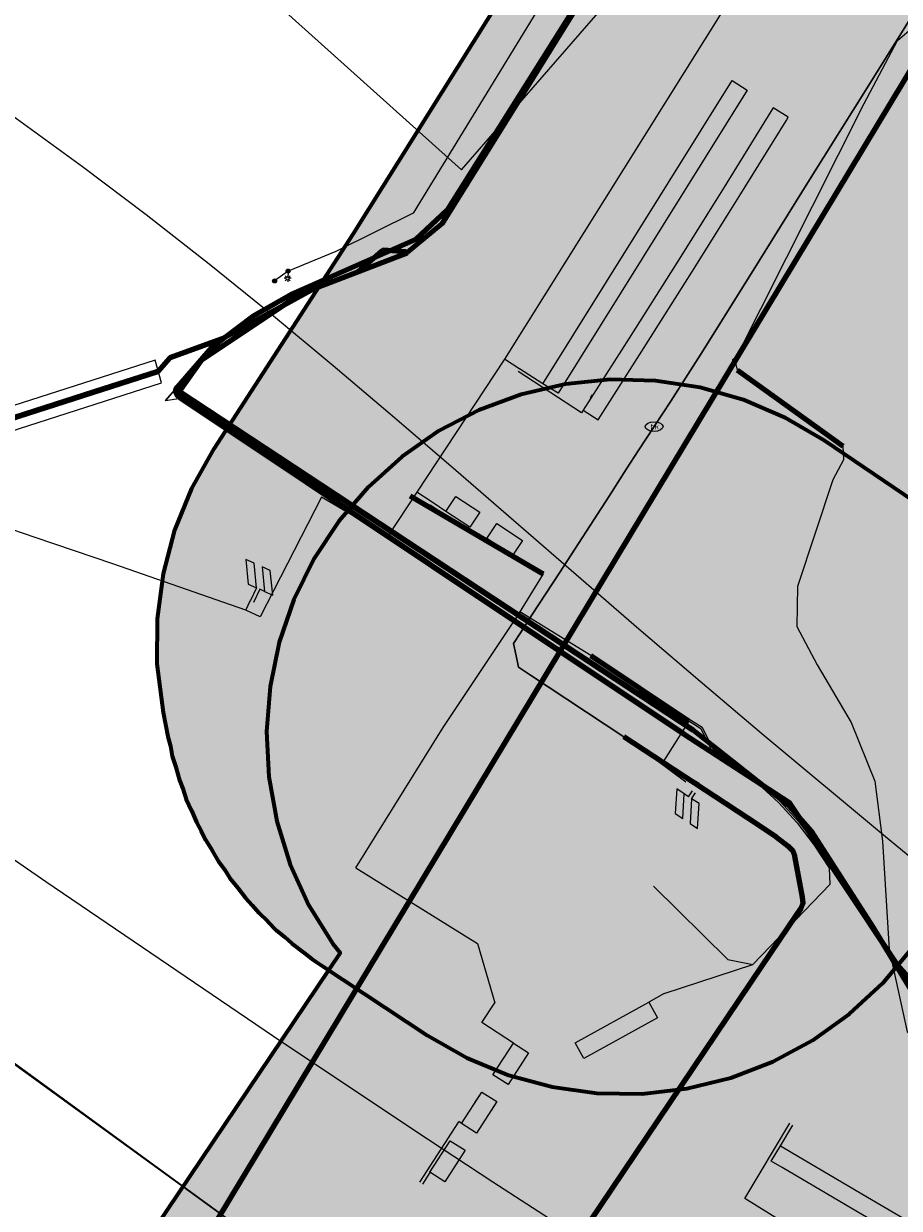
# Model space of a CAD drawing. Header units: metres. Extents: x 90551 to 91648, y 464474 to 467021.
# Tile 9 of 256: x 90777 to 90826, y 464722 to 464788. Entities that reach past the tile are written whole.
import ezdxf
from ezdxf.enums import TextEntityAlignment as Align
from ezdxf.lldxf.tags import DXFTag

# ---------------------------------------------------------------- set-up
doc = ezdxf.new("R2010")
doc.units = ezdxf.units.M
for name, color, linetype, lineweight in [('B-OI-IE-MEUBILAIR_LIANDER NV PAC 2AI68G2-S', 7, 'Continuous', 18), ('B-OI-KL-DATA_BT NEDERLAND NV-G', 90, 'KL-DATA-SO', 18), ('B-OI-KL-DATA_HULPSTUK_KPN BV-S', 90, 'Continuous', 18), ('B-OI-KL-DATA_KABELBED_KPN BV-G', 90, 'Continuous', 100), ('B-OI-KL-DATA_KABELBED_T MOBILE NETHERLANDS BV-G', 90, 'Continuous', 100), ('B-OI-KL-DATA_OVERIG_UNIVERSITEIT LEIDEN-G', 90, 'KL-DATA-SO', 18), ('B-OI-KL-ET_LS_230 V_COMOL 5 VOF-G', 190, 'KL-LS-SO', 18), ('B-OI-KL-ET_LS_230 V_UNIVERSITEIT LEIDEN-G', 190, 'KL-LS-SO', 18), ('B-OI-KL-ET_LS_400 V_LIANDER NV PAC 2AI68G2-G', 190, 'KL-LS-SO', 18), ('B-OI-KL-ET_LS_HULPSTUK_LIANDER NV PAC 2AI68G2-S', 190, 'Continuous', 18), ('B-OI-KL-GAS_HD_OVERIG_UNIVERSITEIT LEIDEN-G', 30, 'KL-GAS_HD-SO', 18), ('B-OI-KL-GAS_HD_POLYETHEEN_219_8 BAR_LIANDER NV PAC 2AI68G2-G', 30, 'KL-GAS_HD-SO', 18), ('B-OI-KL-WATER_500_DUNEA NV-G', 170, 'KL-WATER-SO', 18), ('B-OI-KL-WATER_DUNEA NV-S', 170, 'Continuous', 18), ('B-OI-KL-WATER_OVERIG_UNIVERSITEIT LEIDEN-G', 170, 'KL-WATER-SO', 18), ('B-OI-OG-INFO_COMOL 5 VOF-GV', 7, 'Continuous', 18), ('B-OI-OG-INFO_KPN BV-G', 7, 'Continuous', 18), ('B-OI-OG-INFO_LIANDER NV PAC 2AI68G2-G', 7, 'Continuous', 18)]:
    doc.layers.add(name, color=color, linetype=linetype, lineweight=lineweight)
for name, color, linetype, lineweight, transparency in [('B-OI-KL-DATA_MANTELBUIS_HPE_125_KPN BV-G', 90, 'Continuous', 100, 0.5), ('B-OI-KL-DATA_MANTELBUIS_OVERIG_UNIVERSITEIT LEIDEN-G', 90, 'Continuous', 100, 0.5), ('B-OI-KL-DATA_MANTELBUIS_POLYVINYLCHLORIDE PVC_110_KPN BV-G', 90, 'Continuous', 100, 0.5), ('B-OI-KL-DATA_MANTELBUIS_T MOBILE NETHERLANDS BV-G', 90, 'Continuous', 100, 0.5), ('B-OI-KL-ET_LS_MANTELBUIS_STAAL_125_LIANDER NV PAC 2AI68G2-G', 190, 'Continuous', 100, 0.5), ('B-OI-KL-OVERIG_MANTELBUIS_OVERIG_COMOL 5 VOF-G', 8, 'Continuous', 100, 0.5), ('B-OI-KL-WATER_MANTELBUIS_711.2_DUNEA NV-G', 170, 'Continuous', 100, 0.5)]:
    doc.layers.add(name, color=color, linetype=linetype, lineweight=lineweight, transparency=transparency)
doc.layers.add('B-OI-OG-INFO_EIS VOORZORGSMAATREGEL_DUNEA NV-GV', color=7, linetype='Continuous', lineweight=70, true_color=0xfa194b, transparency=0.8)
doc.layers.add('B-OI-OG-INFO_EIS VOORZORGSMAATREGEL_DUNEA NV-V', color=7, linetype='Continuous', lineweight=18, true_color=0xfa194b, transparency=0.8)
doc.styles.add('NLCS-ISO', font='NLCS-ISO.TTF')
tags = doc.linetypes.add('KL-DATA-SO', pattern='A,4,-1,[101,NLCS.SHX,S=0.5,R=0,X=0,Y=0],-1,4,-1,["D",Standard,S=1,R=0,X=-0.25,Y=-0.5],-1.5', length=12.5).pattern_tags.tags
tags[18] = DXFTag(74, 10)
tags = doc.linetypes.add('KL-GAS_HD-SO', pattern='A,4,-1,[69,NLCS.SHX,S=0.5,R=0,X=0,Y=0],-1,4,-1,["H",Standard,S=1,R=0,X=0,Y=-0.5],-2', length=13).pattern_tags.tags
tags[18] = DXFTag(74, 10)
tags = doc.linetypes.add('KL-LS-SO', pattern='A,4,-1,[103,NLCS.SHX,S=0.75,R=0,X=0,Y=0],-1,4,-1,["L",Standard,S=1,R=0,X=0,Y=-0.5],-2', length=13).pattern_tags.tags
tags[18] = DXFTag(74, 10)
doc.linetypes.add('KL-WATER-SO', pattern='A,7,-0.5,[168,NLCS.SHX,S=0.75,R=0,X=0.75,Y=0],-2', length=9.5)

# ---------------------------------------------------------------- blocks, each defined once
blk = doc.blocks.new('SKL-WTB_HULP_MOF-SO')
at = {"linetype": 'ByBlock', "lineweight": 18}
h = blk.add_hatch(color=0, dxfattribs=at)
h.dxf.hatch_style = 1
h.paths.add_polyline_path([(-0.5625, 0, 1), (0.5625, 0, 1)])
at = {"color": 0, "linetype": 'ByBlock', "lineweight": 18}
blk.add_circle((0, 0), 0.5625, dxfattribs=at)
at = {"color": 0, "linetype": 'ByBlock', "lineweight": 18, "style": 'NLCS-ISO', "flags": 1}
for tag, p in [('TYPE', (1.5, 0)), ('OMSCHRIJVING', (1.5, -3)), ('LABEL', (1.5, -1.5))]:
    blk.add_attdef(tag, p, '', height=1, dxfattribs=at)
blk = doc.blocks.new('SIE-MEUBILAIR_PAAL_LICHTMAST-SO')
for points in [[(-0.62, 0), (-1, 0)], [(-0.71, 0.71), (-0.44, 0.44)], [(0, 1), (0, 0.62)], [(0.44, 0.44), (0.71, 0.71)], [(1, 0), (0.62, 0)], [(-0.71, -0.71), (-0.44, -0.44)], [(0, -0.62), (0, -1)], [(0.44, -0.44), (0.71, -0.71)]]:
    blk.add_lwpolyline(points)
blk.add_circle((0, 0), 0.5)
blk = doc.blocks.new('SKL-WTB_HULP_OVERIG-SO')
at = {"color": 0, "linetype": 'ByBlock', "lineweight": 18}
for points in [[(-0.14, 0.14), (0.14, -0.14)], [(0.14, 0.14), (-0.14, -0.14)]]:
    blk.add_lwpolyline(points, dxfattribs=at)
at = {"color": 0, "linetype": 'ByBlock', "lineweight": 18, "style": 'NLCS-ISO', "flags": 1}
for tag, p in [('TYPE', (1.5, 0)), ('OMSCHRIJVING', (1.5, -3)), ('LABEL', (1.5, -1.5))]:
    blk.add_attdef(tag, p, '', height=1, dxfattribs=at)
blk = doc.blocks.new('SKL-WATER_BRANDKRAAN_BRANDPUT-SO')
at = {"color": 0, "linetype": 'ByBlock', "lineweight": 18}
blk.add_ellipse((0, 0), major_axis=(2.5, 0), ratio=0.54, dxfattribs=at)
at = {"color": 0, "linetype": 'ByBlock', "lineweight": 18, "style": 'NLCS-ISO'}
blk.add_text('bk', height=1.5, dxfattribs=at).set_placement((0.16, 0), align=Align.MIDDLE_CENTER)

msp = doc.modelspace()

# ---------------------------------------------------------------- hatches: boundary and pattern name
at = {"layer": 'B-OI-OG-INFO_EIS VOORZORGSMAATREGEL_DUNEA NV-V'}
for points in [[(90814.016, 464728.383), (90816.472, 464728.985), (90818.832, 464729.892), (90821.059, 464731.09), (90823.117, 464732.559), (90824.973, 464734.276), (90826.598, 464736.214), (90827.964, 464738.341), (90829.052, 464740.623), (90829.843, 464743.025), (90830.325, 464745.507), (90830.49, 464748.031), (90830.335, 464750.555), (90829.863, 464753.039), (90829.232, 464754.979), (90851.127, 464789.919), (90851.405, 464790.375), (90871.204, 464823.932), (90894.638, 464810.269), (90896.899, 464809.136), (90899.284, 464808.297), (90901.756, 464807.767), (90904.275, 464807.551), (90906.802, 464807.656), (90910.152, 464808.3), (90920.611, 464811.256), (90922.995, 464812.097), (90925.255, 464813.231), (90927.354, 464814.642), (90929.258, 464816.306), (90930.936, 464818.196), (90932.376, 464820.306), (91010.707, 464952.471), (91078.909, 464933.059), (91106.076, 464924.654), (91108.535, 464924.06), (91111.047, 464923.783), (91113.575, 464923.823), (91116.079, 464924.183), (91118.516, 464924.855), (91120.849, 464925.831), (91122.623, 464926.823), (91123.339, 464927.272), (91125.391, 464928.75), (91127.24, 464930.474), (91128.858, 464932.418), (91130.216, 464934.551), (91131.246, 464936.715), (91134.607, 464945.029), (91135.404, 464947.428), (91135.892, 464949.91), (91136.064, 464952.432), (91135.915, 464954.956), (91135.451, 464957.442), (91134.675, 464959.848), (91133.602, 464962.138), (91132.249, 464964.274), (91130.637, 464966.223), (91128.792, 464967.951), (91126.743, 464969.434), (91124.525, 464970.647), (91122.171, 464971.569), (91119.719, 464972.187), (91117.208, 464972.491), (91114.68, 464972.476), (91112.174, 464972.142), (91109.73, 464971.495), (91107.387, 464970.543), (91105.183, 464969.305), (91103.152, 464967.798), (91102.862, 464967.519), (91090.509, 464971.34), (91090.073, 464971.47), (91008.8, 464994.602), (91006.329, 464995.139), (91003.811, 464995.36), (91001.283, 464995.261), (90997.607, 464994.531), (90994.815, 464993.698), (90992.443, 464992.823), (90990.2, 464991.656), (90988.122, 464990.215), (90986.243, 464988.524), (90984.591, 464986.609), (90983.328, 464984.73), (90904.102, 464851.054), (90877.495, 464866.568), (90875.234, 464867.701), (90872.848, 464868.54), (90870.376, 464869.071), (90867.857, 464869.286), (90865.331, 464869.181), (90862.838, 464868.759), (90861.133, 464868.277), (90855.571, 464866.435), (90853.227, 464865.491), (90851.019, 464864.257), (90848.985, 464862.755), (90847.157, 464861.008), (90845.563, 464859.045), (90844.634, 464857.612), (90817.095, 464810.938), (90795.324, 464776.196), (90787.532, 464764.169), (90786.295, 464761.964), (90785.344, 464759.62), (90784.698, 464757.176), (90784.365, 464754.67), (90784.351, 464752.141), (90784.697, 464749.417), (90784.962, 464748.077), (90785.106, 464747.533), (90785.21, 464746.985), (90785.429, 464746.311), (90785.608, 464745.633), (90785.816, 464745.119), (90785.991, 464744.58), (90786.293, 464743.941), (90786.557, 464743.289), (90786.833, 464742.798), (90787.071, 464742.294), (90787.448, 464741.701), (90787.795, 464741.084), (90788.129, 464740.634), (90788.43, 464740.161), (90788.881, 464739.618), (90789.3, 464739.053), (90789.686, 464738.651), (90790.047, 464738.217), (90790.566, 464737.733), (90791.051, 464737.227), (90791.485, 464736.876), (90791.896, 464736.493), (90792.6, 464735.975), (90793.017, 464735.638), (90793.271, 464735.481), (90793.591, 464735.245), (90799.499, 464731.359), (90801.695, 464730.107), (90804.031, 464729.14), (90806.471, 464728.477), (90808.976, 464728.127), (90811.504, 464728.095)], [(90793.272, 464674.862), (90795.76, 464675.314), (90798.171, 464676.074), (90800.467, 464677.134), (90802.611, 464678.475), (90804.569, 464680.075), (90806.309, 464681.91), (90807.571, 464683.594), (90810.308, 464687.68), (90834.812, 464724.083), (90834.951, 464724.292), (90837.243, 464727.792), (90838.493, 464729.99), (90839.455, 464732.329), (90840.114, 464734.77), (90840.459, 464737.274), (90840.486, 464739.803), (90840.142, 464742.59), (90839.569, 464745.518), (90838.928, 464747.965), (90837.983, 464750.31), (90836.75, 464752.518), (90835.248, 464754.552), (90833.502, 464756.381), (90831.14, 464758.25), (90821.688, 464764.638), (90819.507, 464765.919), (90817.183, 464766.914), (90814.751, 464767.609), (90812.252, 464767.99), (90809.724, 464768.054), (90807.209, 464767.797), (90804.746, 464767.226), (90802.375, 464766.348), (90800.133, 464765.178), (90798.057, 464763.734), (90796.179, 464762.041), (90794.531, 464760.123), (90793.137, 464758.014), (90792.021, 464755.745), (90791.2, 464753.354), (90790.687, 464750.877), (90790.491, 464748.356), (90790.615, 464745.83), (90791.055, 464743.341), (90791.807, 464740.926), (90792.858, 464738.626), (90794.19, 464736.478), (90794.599, 464735.974), (90777.126, 464710.016), (90777.103, 464709.982), (90774.342, 464705.862), (90773.07, 464703.676), (90772.083, 464701.348), (90771.399, 464698.914), (90771.027, 464696.413), (90770.974, 464693.885), (90771.24, 464691.37), (90771.821, 464688.909), (90772.708, 464686.542), (90773.887, 464684.304), (90775.339, 464682.234), (90777.04, 464680.363), (90778.964, 464678.722), (90781.079, 464677.337), (90783.352, 464676.23), (90785.747, 464675.418), (90788.225, 464674.915), (90790.747, 464674.729)]]:
    msp.add_hatch(color=256, dxfattribs=at).paths.add_polyline_path(points)

# ---------------------------------------------------------------- linework, layer by layer
at = {"layer": 'B-OI-KL-DATA_BT NEDERLAND NV-G', "flags": 128}
for points in [[(90840.98, 464859.88), (90847.97, 464856.17), (90839.9, 464842.37), (90815.01, 464800.77), (90800.59, 464777.54), (90798.84, 464775.89), (90791.89, 464772.83), (90789.7, 464771.59), (90787.41, 464769.84), (90784.82, 464766.88), (90785.7, 464767.02), (90819.72, 464744.4), (90825.75, 464735.33), (90831.61, 464728.77), (90833.06, 464727.93), (90833.87, 464729.09), (90834.25, 464729.37), (90834.77, 464729.26), (90835.02, 464728.95), (90821.82, 464636.4), (90799.1, 464619.15), (90797.677, 464617.552)], [(90840.978, 464859.881), (90847.971, 464856.173), (90839.9, 464842.372), (90815.014, 464800.77), (90800.59, 464777.536), (90798.838, 464775.894), (90791.894, 464772.83), (90789.704, 464771.59), (90787.406, 464769.841), (90784.824, 464766.879), (90785.697, 464767.019), (90819.724, 464744.401), (90825.754, 464735.327), (90831.607, 464728.769), (90833.059, 464727.926)]]:
    msp.add_lwpolyline(points, dxfattribs=at)
at = {"layer": 'B-OI-KL-DATA_KABELBED_KPN BV-G', "flags": 128}
for points in [[(90962.358, 464927.728), (90954.694, 464914.84), (90920.919, 464857.039), (90909.209, 464839.507), (90900.947, 464844.109), (90890.793, 464831.179), (90848.084, 464856.289), (90837.526, 464838.287), (90822.022, 464811.755), (90804.557, 464783.589), (90800.292, 464776.759), (90798.355, 464775.154)], [(90796.947, 464775.238), (90795.615, 464774.084), (90795.615, 464774.083), (90793.137, 464773.124), (90791.434, 464772.198), (90788.006, 464770.333), (90785.078, 464769.277), (90784.4, 464768.51), (90783.415, 464768.194), (90781.355, 464767.532), (90771.96, 464764.514), (90746.636, 464756.378), (90723.958, 464749.093), (90699.718, 464741.306), (90667.876, 464731.077), (90664.111, 464729.867), (90662.19, 464729.25), (90662.25, 464728.919), (90662.496, 464728.952), (90662.352, 464728.112)], [(90798.355, 464775.154), (90798.333, 464775.135), (90795.615, 464774.084), (90795.615, 464774.083), (90793.137, 464773.124), (90792.377, 464772.83), (90791.434, 464772.198), (90786.834, 464769.112)], [(90798.274, 464775.207), (90797.012, 464775.294), (90796.947, 464775.238)], [(90834.402, 464726.695), (90831.681, 464728.465), (90829.452, 464730.235), (90827.354, 464732.628), (90824.436, 464737.415), (90820.994, 464742.791), (90819.781, 464744.168), (90814.371, 464748.43), (90785.587, 464767.379), (90786.833, 464769.117)], [(90662.19, 464729.25), (90784.4, 464768.51)], [(90785.936, 464767.149), (90814.371, 464748.43)]]:
    msp.add_lwpolyline(points, dxfattribs=at)
at = {"layer": 'B-OI-KL-DATA_KABELBED_T MOBILE NETHERLANDS BV-G', "flags": 128}
msp.add_lwpolyline([(90837.888, 464861.429), (90847.855, 464855.975), (90840.772, 464843.931), (90825.227, 464817.502), (90810.888, 464793.904), (90800.59, 464777.536), (90798.838, 464775.894), (90791.894, 464772.83), (90789.704, 464771.59), (90787.406, 464769.841), (90785.484, 464767.637), (90785.427, 464767.549), (90785.398, 464767.441), (90785.409, 464767.31), (90785.46, 464767.205), (90785.554, 464767.115), (90785.697, 464767.019), (90813.806, 464748.253), (90819.725, 464744.401), (90825.754, 464735.327), (90831.607, 464728.769), (90838.272, 464724.524)], dxfattribs=at)
at = {"layer": 'B-OI-KL-DATA_MANTELBUIS_HPE_125_KPN BV-G', "flags": 128}
msp.add_lwpolyline([(90662.19, 464729.25), (90784.4, 464768.51)], dxfattribs=at)
at = {"layer": 'B-OI-KL-DATA_MANTELBUIS_OVERIG_UNIVERSITEIT LEIDEN-G', "flags": 128}
msp.add_lwpolyline([(90813.806, 464748.253), (90785.697, 464767.019)], dxfattribs=at)
at = {"layer": 'B-OI-KL-DATA_MANTELBUIS_POLYVINYLCHLORIDE PVC_110_KPN BV-G', "flags": 128}
msp.add_lwpolyline([(90785.936, 464767.149), (90814.371, 464748.43)], dxfattribs=at)
at = {"layer": 'B-OI-KL-DATA_MANTELBUIS_T MOBILE NETHERLANDS BV-G', "flags": 128}
msp.add_lwpolyline([(90785.697, 464767.019), (90813.806, 464748.253)], dxfattribs=at)
at = {"layer": 'B-OI-KL-DATA_OVERIG_UNIVERSITEIT LEIDEN-G', "flags": 128}
for points in [[(90962.358, 464927.728), (90954.694, 464914.84), (90920.919, 464857.039), (90909.209, 464839.507), (90900.947, 464844.109), (90890.793, 464831.179), (90848.084, 464856.29), (90837.526, 464838.287), (90822.022, 464811.755), (90804.557, 464783.589), (90800.292, 464776.759), (90798.355, 464775.154)], [(90837.888, 464861.429), (90847.854, 464855.975), (90840.772, 464843.931), (90825.227, 464817.502), (90810.888, 464793.904), (90800.59, 464777.536), (90798.838, 464775.894), (90791.894, 464772.83), (90789.704, 464771.59), (90787.406, 464769.841), (90785.484, 464767.637), (90785.427, 464767.549), (90785.398, 464767.441), (90785.409, 464767.311), (90785.46, 464767.205), (90785.554, 464767.115), (90785.697, 464767.019), (90813.806, 464748.253), (90819.725, 464744.401), (90825.754, 464735.327), (90831.607, 464728.769), (90838.272, 464724.523)], [(90796.947, 464775.238), (90795.615, 464774.084), (90795.615, 464774.083), (90793.137, 464773.124), (90791.434, 464772.198), (90788.006, 464770.333), (90785.078, 464769.277), (90784.4, 464768.51), (90783.415, 464768.194), (90781.355, 464767.532), (90771.96, 464764.514), (90752.463, 464758.25)], [(90798.274, 464775.207), (90797.012, 464775.294), (90796.947, 464775.238)]]:
    msp.add_lwpolyline(points, dxfattribs=at)
at = {"layer": 'B-OI-KL-ET_LS_230 V_COMOL 5 VOF-G', "flags": 128}
for points in [[(90825.88, 464802.519), (90825.04, 464803.102), (90803.808, 464769.203), (90797.274, 464759.29), (90793.563, 464761.482), (90790.133, 464754.779), (90789.332, 464755.157), (90781.88, 464757.749), (90777.535, 464759.223), (90774.906, 464760.115), (90772.428, 464761.442), (90759.015, 464771.12), (90757.726, 464769.404)], [(90817.39, 464784.253), (90806.801, 464767.286), (90805.953, 464767.815), (90816.542, 464784.782), (90817.39, 464784.253)], [(90818.832, 464783.261), (90818.71, 464783.06), (90816.089, 464778.821), (90815.626, 464778.077), (90813.447, 464774.593), (90810.784, 464770.379), (90808.2, 464766.334), (90809.041, 464765.794), (90811.628, 464769.843), (90814.293, 464774.061), (90816.475, 464777.547), (90816.939, 464778.294), (90819.561, 464782.537), (90819.685, 464782.739), (90818.832, 464783.261)], [(90804.664, 464768.644), (90803.808, 464769.203)], [(90808.204, 464766.341), (90808.107, 464766.192), (90804.571, 464768.502)], [(90805.953, 464767.815), (90804.652, 464768.652)], [(90808.713, 464767.193), (90808.604, 464767.025)], [(90799.751, 464761.187), (90798.896, 464761.751)], [(90798.519, 464761.552), (90805.962, 464757.184)], [(90802.823, 464759.159), (90802.712, 464758.992), (90799.641, 464761.02)], [(90800.528, 464760.675), (90799.751, 464761.187)], [(90801.081, 464761.513), (90802.415, 464760.629), (90801.864, 464759.794), (90800.53, 464760.678), (90801.081, 464761.513)], [(90803.374, 464759.994), (90804.812, 464759.041), (90804.261, 464758.207), (90802.823, 464759.159), (90803.374, 464759.994)], [(90789.466, 464756.613), (90789.922, 464756.407), (90789.785, 464757.786), (90789.33, 464757.992), (90789.466, 464756.613)], [(90790.377, 464756.201), (90790.833, 464755.995), (90790.696, 464757.374), (90790.241, 464757.58), (90790.377, 464756.201)], [(90805.962, 464757.184), (90804.329, 464754.524)], [(90789.922, 464756.407), (90789.566, 464755.653)], [(90790.102, 464756.322), (90789.749, 464755.573)], [(90790.377, 464756.201), (90790.102, 464756.322)], [(90789.554, 464755.659), (90789.32, 464755.163)], [(90808.644, 464752.608), (90804.656, 464755.057)], [(90795.488, 464740.736), (90800.367, 464748.594), (90804.329, 464754.524)], [(90808.644, 464752.608), (90814.138, 464748.943)], [(90813.407, 464749.403), (90814.792, 464748.531), (90815.428, 464747.238)], [(90813.46, 464749.488), (90814.869, 464748.6), (90815.504, 464747.31)], [(90812.635, 464746.558), (90814.138, 464748.943)], [(90815.428, 464747.238), (90816.744, 464746.4), (90817.983, 464745.45), (90819.135, 464744.397), (90820.191, 464743.247), (90821.144, 464742.011), (90821.986, 464740.696)], [(90815.504, 464747.31), (90816.822, 464746.467), (90818.063, 464745.514), (90819.216, 464744.457), (90820.274, 464743.304), (90821.229, 464742.064), (90822.072, 464740.747)], [(90813.959, 464745.524), (90812.276, 464746.768)], [(90812.356, 464746.889), (90814.701, 464745.464)], [(90813.359, 464743.771), (90813.776, 464743.495), (90813.86, 464744.878), (90813.443, 464745.154), (90813.359, 464743.771)], [(90814.11, 464744.712), (90813.86, 464744.878)], [(90814.11, 464744.712), (90814.324, 464745.036)], [(90814.193, 464743.219), (90814.61, 464742.943), (90814.694, 464744.326), (90814.277, 464744.602), (90814.193, 464743.219)], [(90814.277, 464744.602), (90814.491, 464744.925)], [(90758.028, 464743.083), (90769.443, 464734.861), (90797.768, 464714.203), (90819.442, 464703.045), (90828.065, 464698.077), (90845.43, 464687.917), (90853.939, 464682.849), (90860.801, 464678.762), (90887.847, 464663.522), (90913.716, 464649.581), (90920.34, 464647.211), (90927.231, 464644.746), (90936.478, 464640.575), (90954.479, 464632.354), (90956.656, 464631.41), (90971.073, 464625.261)], [(90973.281, 464625.398), (90972.958, 464624.555), (90953.324, 464632.955), (90952.447, 464633.347), (90951.967, 464633.561), (90947.519, 464635.542), (90943.079, 464637.526), (90939.681, 464639.049), (90938.644, 464639.514), (90934.214, 464641.507), (90933.433, 464641.859), (90931.46, 464642.749), (90929.669, 464643.558), (90927.2, 464644.674), (90920.317, 464647.127), (90913.686, 464649.519), (90900.737, 464656.469), (90890.611, 464661.848), (90883.334, 464665.954), (90860.749, 464678.697), (90853.939, 464682.849), (90819.396, 464702.993), (90797.847, 464714.137), (90771.549, 464733.208), (90758.003, 464743.046)], [(90795.488, 464740.736), (90802.298, 464736.493), (90803.259, 464733.185)], [(90812.745, 464733.697), (90817.702, 464735.323), (90822.024, 464739.823), (90821.986, 464740.696)], [(90812.145, 464739.712), (90816.304, 464735.608), (90817.702, 464735.323)], [(90804.3, 464730.915), (90802.532, 464732.081), (90803.259, 464733.185)], [(90811.876, 464733.217), (90812.361, 464732.343), (90808.247, 464730.071), (90807.762, 464730.946), (90811.876, 464733.217)], [(90812.745, 464733.697), (90811.876, 464733.217)], [(90804.303, 464730.917), (90805.144, 464730.374), (90804.002, 464728.615), (90803.158, 464729.152), (90804.303, 464730.917)], [(90802.532, 464728.188), (90803.376, 464727.65), (90802.234, 464725.891), (90801.391, 464726.429), (90802.532, 464728.188)], [(90801.237, 464726.53), (90799.041, 464723.151)], [(90801.404, 464726.421), (90801.239, 464726.534)], [(90820.017, 464720.518), (90817.251, 464722.23), (90819.764, 464726.441)], [(90819.249, 464725.187), (90819.934, 464726.335)], [(90800.765, 464725.465), (90801.608, 464724.927), (90800.462, 464723.16), (90799.62, 464723.699), (90800.765, 464725.465)], [(90819.249, 464725.187), (90819.854, 464724.826), (90824.118, 464722.306), (90828.397, 464719.808), (90832.688, 464717.332), (90836.531, 464715.141), (90836.036, 464714.273), (90832.19, 464716.465), (90827.895, 464718.943), (90823.612, 464721.444), (90819.343, 464723.966), (90818.736, 464724.328), (90819.249, 464725.187)], [(90799.631, 464723.692), (90799.206, 464723.039)]]:
    msp.add_lwpolyline(points, dxfattribs=at)
at = {"layer": 'B-OI-KL-ET_LS_230 V_UNIVERSITEIT LEIDEN-G', "flags": 128}
for points in [[(90825.88, 464802.519), (90825.04, 464803.102), (90803.808, 464769.203), (90797.274, 464759.29), (90793.563, 464761.482), (90790.133, 464754.779), (90789.332, 464755.157), (90781.88, 464757.749), (90777.535, 464759.223), (90774.906, 464760.115), (90772.428, 464761.442), (90759.015, 464771.12), (90757.726, 464769.404)], [(90807.29, 464791.42), (90798.69, 464777.36), (90794.36, 464775.21), (90791.69, 464774.12)], [(90817.39, 464784.253), (90806.801, 464767.286), (90805.953, 464767.815), (90816.542, 464784.782), (90817.39, 464784.253)], [(90818.832, 464783.261), (90818.71, 464783.06), (90816.089, 464778.821), (90815.626, 464778.077), (90813.447, 464774.593), (90810.784, 464770.379), (90808.2, 464766.334), (90809.041, 464765.794), (90811.628, 464769.843), (90814.293, 464774.061), (90816.475, 464777.547), (90816.939, 464778.294), (90819.561, 464782.537), (90819.685, 464782.739), (90818.832, 464783.261)], [(90791.69, 464774.12), (90790.94, 464773.57)], [(90791.69, 464774.12), (90791.67, 464773.72)], [(90804.664, 464768.644), (90803.808, 464769.203)], [(90808.204, 464766.341), (90808.107, 464766.192), (90804.571, 464768.502)], [(90805.953, 464767.815), (90804.652, 464768.652)], [(90808.713, 464767.193), (90808.604, 464767.025)], [(90799.751, 464761.187), (90798.896, 464761.751)], [(90798.519, 464761.552), (90805.962, 464757.184)], [(90802.823, 464759.159), (90802.712, 464758.992), (90799.641, 464761.02)], [(90800.528, 464760.675), (90799.751, 464761.187)], [(90801.081, 464761.513), (90802.415, 464760.629), (90801.864, 464759.794), (90800.53, 464760.678), (90801.081, 464761.513)], [(90803.374, 464759.994), (90804.812, 464759.041), (90804.261, 464758.207), (90802.823, 464759.159), (90803.374, 464759.994)], [(90789.466, 464756.613), (90789.922, 464756.407), (90789.785, 464757.786), (90789.33, 464757.992), (90789.466, 464756.613)], [(90790.377, 464756.201), (90790.833, 464755.995), (90790.696, 464757.374), (90790.241, 464757.58), (90790.377, 464756.201)], [(90805.962, 464757.184), (90804.329, 464754.524)], [(90789.922, 464756.407), (90789.566, 464755.653)], [(90790.102, 464756.322), (90789.749, 464755.573)], [(90790.377, 464756.201), (90790.102, 464756.322)], [(90789.554, 464755.659), (90789.32, 464755.163)], [(90808.644, 464752.608), (90804.656, 464755.057)], [(90795.488, 464740.736), (90800.367, 464748.594), (90804.329, 464754.524)], [(90808.644, 464752.608), (90814.138, 464748.943)], [(90813.407, 464749.403), (90814.792, 464748.531), (90815.428, 464747.238)], [(90813.46, 464749.488), (90814.869, 464748.6), (90815.504, 464747.31)], [(90812.635, 464746.558), (90814.138, 464748.943)], [(90815.428, 464747.238), (90816.744, 464746.4), (90817.983, 464745.45), (90819.135, 464744.397), (90820.191, 464743.247), (90821.144, 464742.011), (90821.986, 464740.696)], [(90815.504, 464747.31), (90816.822, 464746.467), (90818.063, 464745.514), (90819.216, 464744.457), (90820.274, 464743.304), (90821.229, 464742.064), (90822.072, 464740.747)], [(90813.959, 464745.524), (90812.276, 464746.768)], [(90812.356, 464746.889), (90814.701, 464745.464)], [(90813.359, 464743.771), (90813.776, 464743.495), (90813.86, 464744.878), (90813.443, 464745.154), (90813.359, 464743.771)], [(90814.11, 464744.712), (90813.86, 464744.878)], [(90814.11, 464744.712), (90814.324, 464745.036)], [(90814.193, 464743.219), (90814.61, 464742.943), (90814.694, 464744.326), (90814.277, 464744.602), (90814.193, 464743.219)], [(90814.277, 464744.602), (90814.491, 464744.925)], [(90795.488, 464740.736), (90802.298, 464736.493), (90803.259, 464733.185)], [(90812.745, 464733.697), (90817.702, 464735.323), (90822.024, 464739.823), (90821.986, 464740.696)], [(90812.145, 464739.712), (90816.304, 464735.608), (90817.702, 464735.323)], [(90804.3, 464730.915), (90802.532, 464732.081), (90803.259, 464733.185)], [(90811.876, 464733.217), (90812.361, 464732.343), (90808.247, 464730.071), (90807.762, 464730.946), (90811.876, 464733.217)], [(90812.745, 464733.697), (90811.876, 464733.217)], [(90804.303, 464730.917), (90805.144, 464730.374), (90804.002, 464728.615), (90803.158, 464729.152), (90804.303, 464730.917)], [(90802.161, 464727.616), (90802.532, 464728.188)], [(90802.532, 464728.188), (90803.376, 464727.65), (90803.058, 464727.16)], [(90820.017, 464720.518), (90817.251, 464722.23), (90819.764, 464726.441)], [(90819.249, 464725.187), (90819.934, 464726.335)], [(90819.249, 464725.187), (90819.854, 464724.826), (90824.118, 464722.306), (90828.397, 464719.808), (90832.688, 464717.332), (90836.531, 464715.141), (90836.036, 464714.273), (90832.19, 464716.465), (90827.895, 464718.943), (90823.612, 464721.444), (90819.343, 464723.966), (90818.736, 464724.328), (90819.249, 464725.187)]]:
    msp.add_lwpolyline(points, dxfattribs=at)
at = {"layer": 'B-OI-KL-ET_LS_400 V_LIANDER NV PAC 2AI68G2-G', "flags": 128}
for points in [[(90807.29, 464791.42), (90798.69, 464777.36), (90794.36, 464775.21), (90791.69, 464774.12)], [(90816.688, 464769.124), (90823.941, 464783.501), (90825.799, 464787.033), (90826.456, 464787.592), (90827.177, 464787.609), (90827.477, 464787.094), (90826.987, 464786.133), (90764.509, 464682.56), (90762.956, 464682.426), (90762.045, 464682.587), (90761.403, 464683.192), (90760.148, 464685.007), (90759.372, 464685.872), (90758.315, 464685.976), (90752.564, 464685.636), (90747.111, 464685.137), (90744.051, 464684.678), (90741.234, 464685.213), (90735.585, 464686.173), (90729.585, 464687.388), (90714.503, 464694.554), (90709.265, 464697.222), (90705.095, 464698.11)], [(90791.69, 464774.12), (90790.94, 464773.57)], [(90791.69, 464774.12), (90791.67, 464773.72)], [(90816.688, 464769.124), (90816.83, 464768.583), (90822.742, 464764.329), (90822.774, 464763.561), (90822.184, 464762.449), (90820.2, 464756.466), (90820.172, 464754.245), (90821.297, 464752.086), (90823.208, 464748.862), (90824.528, 464745.591), (90824.962, 464742.234), (90825.324, 464736.173), (90826.341, 464731.551), (90827.834, 464730.025), (90837.08, 464724.106), (90848.987, 464717.531), (90854.724, 464716.589), (90858.96, 464714.963), (90862.883, 464712.67), (90863.944, 464712.104)], [(90767.088, 464747.775), (90774.795, 464742.262), (90778.127, 464739.96), (90790.878, 464731.311), (90798.788, 464726.03), (90803.153, 464723.158), (90806.962, 464720.7)]]:
    msp.add_lwpolyline(points, dxfattribs=at)
at = {"layer": 'B-OI-KL-ET_LS_MANTELBUIS_STAAL_125_LIANDER NV PAC 2AI68G2-G', "flags": 128}
for points in [[(90764.509, 464682.56), (90826.987, 464786.133)], [(90816.83, 464768.583), (90822.742, 464764.329)]]:
    msp.add_lwpolyline(points, dxfattribs=at)
at = {"layer": 'B-OI-KL-GAS_HD_OVERIG_UNIVERSITEIT LEIDEN-G', "flags": 128}
msp.add_lwpolyline([(90840.041, 464730.717), (90839.047, 464731.094), (90832.074, 464736.764), (90825.123, 464742.472), (90818.205, 464748.24), (90814.761, 464751.152), (90811.33, 464754.087), (90801.079, 464762.964), (90797.655, 464765.907), (90794.216, 464768.822), (90790.757, 464771.696), (90787.27, 464774.517), (90783.749, 464777.272), (90780.188, 464779.949), (90772.987, 464785.17), (90769.39, 464787.813), (90765.825, 464790.547), (90762.315, 464793.422), (90758.882, 464796.49), (90755.548, 464799.771), (90752.337, 464803.139), (90749.273, 464806.425), (90747.33, 464808.103)], dxfattribs=at)
at = {"layer": 'B-OI-KL-GAS_HD_POLYETHEEN_219_8 BAR_LIANDER NV PAC 2AI68G2-G', "flags": 128}
msp.add_lwpolyline([(90840.041, 464730.717), (90839.047, 464731.094), (90832.074, 464736.764), (90825.123, 464742.472), (90818.205, 464748.24), (90814.761, 464751.152), (90811.33, 464754.087), (90801.079, 464762.964), (90797.655, 464765.907), (90794.216, 464768.822), (90790.757, 464771.696), (90787.27, 464774.517), (90783.749, 464777.272), (90780.188, 464779.949), (90772.987, 464785.17), (90769.39, 464787.813), (90765.825, 464790.547), (90762.315, 464793.422), (90758.882, 464796.49), (90755.548, 464799.771), (90752.337, 464803.139), (90749.273, 464806.425), (90747.33, 464808.103)], dxfattribs=at)
at = {"layer": 'B-OI-KL-OVERIG_MANTELBUIS_OVERIG_COMOL 5 VOF-G', "flags": 128}
for points in [[(90798.519, 464761.552), (90805.962, 464757.184)], [(90808.644, 464752.608), (90814.1, 464748.967)]]:
    msp.add_lwpolyline(points, dxfattribs=at)
at = {"layer": 'B-OI-KL-WATER_500_DUNEA NV-G', "flags": 128}
for points in [[(90810.489, 464748.068), (90805.208, 464751.542), (90804.582, 464751.954), (90804.455, 464752.597), (90804.317, 464753.294), (90804.696, 464753.879), (90805.36, 464754.902), (90806.874, 464757.237), (90809.655, 464761.527), (90810.632, 464763.057), (90811.282, 464764.071), (90812.175, 464765.424), (90813.116, 464766.85), (90814.072, 464768.332), (90814.797, 464769.474), (90817.621, 464773.999), (90820.88, 464779.222), (90824.096, 464784.378), (90827.356, 464789.603), (90830.695, 464794.954), (90834.179, 464800.538), (90837.147, 464805.626), (90840.215, 464810.777), (90843.167, 464815.732), (90846.123, 464820.695), (90849.315, 464826.103), (90852.463, 464831.46), (90854.388, 464834.735), (90855.705, 464836.978), (90858.597, 464841.899), (90861.547, 464846.918), (90861.858, 464847.448), (90862.47, 464847.651), (90866.641, 464849.032), (90867.419, 464849.29), (90868.111, 464848.881), (90873.652, 464845.604), (90878.754, 464842.586), (90883.966, 464839.51), (90888.865, 464836.619), (90894.019, 464833.558), (90899.077, 464830.714), (90903.923, 464827.989), (90904.711, 464827.546), (90905.711, 464827.829), (90909.825, 464828.991), (90914.123, 464830.206), (90915.17, 464830.502), (90915.727, 464831.398), (90919.033, 464836.71), (90922.169, 464842.032), (90925.013, 464846.861), (90927.421, 464850.98), (90928.23, 464852.363), (90931.376, 464857.763), (90935.077, 464864.036), (90938.126, 464869.204), (90941.173, 464874.372), (90944.216, 464879.543), (90947.26, 464884.714), (90950.31, 464889.881), (90953.283, 464894.887), (90954.156, 464896.357), (90956.437, 464900.199), (90959.609, 464905.542), (90962.562, 464910.518), (90965.842, 464916.046), (90968.227, 464920.05), (90968.952, 464921.268), (90972.261, 464926.824), (90975.678, 464932.561), (90978.497, 464937.331), (90981.427, 464942.316), (90984.377, 464947.336), (90984.467, 464947.489), (90987.511, 464952.659), (90990.56, 464957.827), (90993.623, 464962.972), (90996.658, 464968.162), (91000, 464973.655), (91000.534, 464974.533), (91000.729, 464974.591), (91001.045, 464974.685), (91002.648, 464975.155), (91003.325, 464975.366), (91003.93, 464975.194), (91005.262, 464974.815), (91005.972, 464974.612), (91006.247, 464974.534), (91009.701, 464973.551), (91015.471, 464971.909), (91021.242, 464970.266), (91027.013, 464968.624), (91032.784, 464966.981), (91038.555, 464965.339), (91044.325, 464963.696), (91050.096, 464962.054), (91055.867, 464960.411), (91061.638, 464958.769), (91067.409, 464957.126), (91073.179, 464955.484), (91078.95, 464953.841), (91084.598, 464952.234), (91090.329, 464950.459), (91094.269, 464949.239), (91095.341, 464948.919), (91096.419, 464948.573), (91098.328, 464947.982), (91099.456, 464947.633), (91100.461, 464947.322), (91106.574, 464945.428), (91111.612, 464943.868), (91111.987, 464943.76), (91112.36, 464943.995), (91112.703, 464944.21), (91112.834, 464944.548), (91114.628, 464948.918), (91115.808, 464951.48), (91116.064, 464952.524)], [(90790.955, 464694.727), (90793.248, 464698.149), (90793.716, 464698.847), (90818.221, 464735.251), (90820.12, 464738.072), (90820.402, 464738.478), (90820.514, 464738.751), (90820.482, 464739.084), (90820.055, 464741.387), (90819.941, 464741.68), (90819.682, 464741.947), (90819.031, 464742.449), (90817.419, 464743.509), (90815.582, 464744.718), (90810.489, 464748.068)]]:
    msp.add_lwpolyline(points, dxfattribs=at)
at = {"layer": 'B-OI-KL-WATER_MANTELBUIS_711.2_DUNEA NV-G', "flags": 128}
msp.add_lwpolyline([(90790.955, 464694.727), (90793.248, 464698.149), (90793.716, 464698.847), (90818.221, 464735.251), (90820.12, 464738.072), (90820.402, 464738.478), (90820.514, 464738.751), (90820.482, 464739.084), (90820.055, 464741.387), (90819.941, 464741.68), (90819.682, 464741.947), (90819.031, 464742.449), (90817.419, 464743.509), (90815.582, 464744.718), (90810.489, 464748.068)], dxfattribs=at)
at = {"layer": 'B-OI-KL-WATER_OVERIG_UNIVERSITEIT LEIDEN-G', "flags": 128}
msp.add_lwpolyline([(91183.662, 465137.951), (91183.536, 465137.309), (91183.37, 465136.459), (91182.96, 465136.259), (91178.393, 465133.972), (91172.505, 465130.852), (91167.107, 465128.065), (91166.726, 465127.869), (91166.572, 465127.382), (91164.839, 465121.889), (91163.125, 465116.707), (91161.284, 465111.413), (91159.452, 465105.807), (91157.623, 465100.312), (91156.103, 465095.122), (91155.273, 465092.282), (91154.577, 465089.9), (91153.14, 465084.618), (91151.802, 465078.928), (91150.532, 465073.707), (91149.299, 465068.257), (91148.175, 465063.095), (91146.956, 465057.43), (91145.747, 465051.943), (91144.528, 465046.333), (91144.307, 465045.362), (91143.277, 465040.838), (91142.016, 465035.215), (91140.483, 465029.681), (91138.959, 465024.077), (91137.252, 465018.052), (91135.443, 465012.391), (91133.437, 465006.222), (91131.943, 465001.756), (91131.464, 465000.322), (91129.227, 464994.197), (91126.947, 464988.661), (91124.583, 464983.146), (91122.238, 464977.623), (91119.598, 464972.221), (91116.97, 464966.842), (91114.617, 464961.966), (91114.192, 464961.086), (91114.624, 464960.174), (91116.659, 464955.748), (91116.767, 464955.486), (91116.707, 464955.141), (91116.476, 464954.202), (91116.225, 464953.179), (91116.064, 464952.524), (91115.922, 464951.944), (91115.808, 464951.48), (91114.628, 464948.918), (91112.834, 464944.548), (91112.703, 464944.21), (91112.36, 464943.995), (91111.987, 464943.76), (91111.612, 464943.868), (91106.574, 464945.428), (91100.461, 464947.322), (91099.456, 464947.633), (91098.328, 464947.982), (91096.419, 464948.573), (91095.341, 464948.919), (91094.269, 464949.239), (91090.329, 464950.459), (91084.598, 464952.234), (91078.95, 464953.841), (91073.179, 464955.484), (91067.409, 464957.126), (91061.638, 464958.769), (91055.867, 464960.411), (91050.096, 464962.054), (91044.325, 464963.696), (91038.555, 464965.339), (91032.784, 464966.981), (91027.013, 464968.624), (91021.242, 464970.266), (91015.471, 464971.909), (91009.701, 464973.551), (91006.247, 464974.534), (91005.972, 464974.612), (91005.262, 464974.815), (91003.93, 464975.194), (91003.325, 464975.366), (91002.648, 464975.155), (91001.045, 464974.685), (91000.729, 464974.591), (91000.534, 464974.533), (91000, 464973.655), (90996.658, 464968.162), (90993.623, 464962.972), (90990.56, 464957.827), (90987.511, 464952.659), (90984.467, 464947.489), (90984.377, 464947.336), (90981.427, 464942.316), (90978.497, 464937.331), (90975.678, 464932.561), (90972.261, 464926.824), (90968.952, 464921.268), (90968.227, 464920.05), (90965.842, 464916.046), (90962.562, 464910.518), (90959.609, 464905.542), (90956.437, 464900.199), (90954.156, 464896.357), (90953.283, 464894.887), (90950.31, 464889.881), (90947.26, 464884.714), (90944.216, 464879.543), (90941.173, 464874.372), (90938.126, 464869.204), (90935.077, 464864.036), (90931.376, 464857.763), (90928.23, 464852.363), (90927.421, 464850.98), (90925.013, 464846.861), (90922.169, 464842.032), (90919.033, 464836.71), (90915.727, 464831.398), (90915.17, 464830.502), (90914.123, 464830.206), (90909.825, 464828.991), (90905.711, 464827.829), (90904.711, 464827.546), (90903.923, 464827.989), (90899.077, 464830.714), (90894.019, 464833.558), (90888.865, 464836.619), (90883.966, 464839.51), (90878.754, 464842.586), (90873.652, 464845.604), (90868.111, 464848.881), (90867.419, 464849.29), (90866.641, 464849.032), (90862.47, 464847.651), (90861.858, 464847.448), (90861.547, 464846.918), (90858.597, 464841.899), (90855.705, 464836.978), (90854.388, 464834.735), (90852.463, 464831.46), (90849.315, 464826.103), (90846.123, 464820.695), (90843.167, 464815.732), (90840.215, 464810.777), (90837.147, 464805.626), (90834.179, 464800.538), (90830.695, 464794.954), (90827.356, 464789.603), (90824.096, 464784.378), (90820.88, 464779.222), (90817.621, 464773.999), (90814.797, 464769.474), (90814.072, 464768.332), (90813.116, 464766.85), (90812.175, 464765.424), (90811.282, 464764.071), (90810.632, 464763.057), (90809.655, 464761.527), (90806.874, 464757.237), (90805.36, 464754.902), (90804.696, 464753.879), (90804.317, 464753.294), (90804.455, 464752.597), (90804.582, 464751.954), (90805.208, 464751.542), (90810.489, 464748.068)], dxfattribs=at)
at = {"layer": 'B-OI-OG-INFO_COMOL 5 VOF-GV', "flags": 128}
msp.add_lwpolyline([(90838.699, 464864.225), (90835.515, 464865.096), (90832.222, 464864.86), (90829.194, 464863.545), (90826.775, 464861.299), (90785.728, 464793.876), (90801.398, 464779.79), (90813.291, 464793.485), (90827.47, 464812.56), (90844.957, 464839.691), (90847.982, 464851.679), (90850.496, 464857.245)], close=True, dxfattribs=at)
at = {"layer": 'B-OI-OG-INFO_EIS VOORZORGSMAATREGEL_DUNEA NV-GV', "flags": 128}
for points in [[(90817.095, 464810.938), (90795.324, 464776.196), (90787.532, 464764.169), (90786.295, 464761.964), (90785.344, 464759.62), (90784.698, 464757.176), (90784.365, 464754.67), (90784.351, 464752.141), (90784.697, 464749.417), (90784.962, 464748.077), (90785.106, 464747.533), (90785.21, 464746.985), (90785.429, 464746.311), (90785.608, 464745.633), (90785.816, 464745.119), (90785.991, 464744.58), (90786.293, 464743.941), (90786.557, 464743.289), (90786.833, 464742.798), (90787.071, 464742.294), (90787.448, 464741.701), (90787.795, 464741.084), (90788.129, 464740.634), (90788.43, 464740.161), (90788.881, 464739.618), (90789.3, 464739.053), (90789.686, 464738.651), (90790.047, 464738.217), (90790.566, 464737.733), (90791.051, 464737.227), (90791.485, 464736.876), (90791.896, 464736.493), (90792.6, 464735.975), (90793.017, 464735.638), (90793.271, 464735.481), (90793.591, 464735.245), (90799.499, 464731.359), (90801.695, 464730.107), (90804.031, 464729.14), (90806.471, 464728.477), (90808.976, 464728.127), (90811.504, 464728.095), (90814.016, 464728.383), (90816.472, 464728.985), (90818.832, 464729.892), (90821.059, 464731.09), (90823.117, 464732.559), (90824.973, 464734.276), (90826.598, 464736.214)], [(90831.14, 464758.25), (90821.688, 464764.638), (90819.507, 464765.919), (90817.183, 464766.914), (90814.751, 464767.609), (90812.252, 464767.99), (90809.724, 464768.054), (90807.209, 464767.797), (90804.746, 464767.226), (90802.375, 464766.348), (90800.133, 464765.178), (90798.057, 464763.734), (90796.179, 464762.041), (90794.531, 464760.123), (90793.137, 464758.014), (90792.021, 464755.745), (90791.2, 464753.354), (90790.687, 464750.877), (90790.491, 464748.356), (90790.615, 464745.83), (90791.055, 464743.341), (90791.807, 464740.926), (90792.858, 464738.626), (90794.19, 464736.478), (90794.599, 464735.974), (90777.126, 464710.016)]]:
    msp.add_lwpolyline(points, dxfattribs=at)
at = {"layer": 'B-OI-OG-INFO_KPN BV-G', "flags": 128}
msp.add_lwpolyline([(90784.25, 464769.13), (90661.94, 464729.91), (90662.36, 464728.57), (90784.61, 464767.87), (90784.25, 464769.13)], dxfattribs=at)
at = {"layer": 'B-OI-OG-INFO_LIANDER NV PAC 2AI68G2-G', "flags": 128}
msp.add_lwpolyline([(90840.041, 464730.717), (90839.047, 464731.094), (90832.074, 464736.764), (90825.123, 464742.472), (90818.205, 464748.24), (90814.761, 464751.152), (90811.33, 464754.087), (90801.079, 464762.964), (90797.655, 464765.907), (90794.216, 464768.822), (90790.757, 464771.696), (90787.27, 464774.517), (90783.749, 464777.272), (90780.188, 464779.949), (90772.987, 464785.17), (90769.39, 464787.813), (90765.825, 464790.547), (90762.315, 464793.422), (90758.882, 464796.49), (90755.548, 464799.771), (90752.337, 464803.139), (90749.273, 464806.425), (90747.33, 464808.103)], dxfattribs=at)

# ---------------------------------------------------------------- block references
at = {"layer": 'B-OI-IE-MEUBILAIR_LIANDER NV PAC 2AI68G2-S', "xscale": 0.2, "yscale": 0.2, "zscale": 0.2}
msp.add_blockref('SIE-MEUBILAIR_PAAL_LICHTMAST-SO', (90791.67, 464773.72), dxfattribs=at)
at = {"layer": 'B-OI-KL-DATA_HULPSTUK_KPN BV-S', "xscale": 0.2, "yscale": 0.2, "zscale": 0.2}
for p in [(90796.947, 464775.238), (90796.947, 464775.238), (90798.274, 464775.207), (90798.274, 464775.207), (90798.355, 464775.154), (90798.355, 464775.154), (90786.833, 464769.117), (90786.834, 464769.112)]:
    msp.add_blockref('SKL-WTB_HULP_OVERIG-SO', p, dxfattribs=at)
at = {"layer": 'B-OI-KL-ET_LS_HULPSTUK_LIANDER NV PAC 2AI68G2-S', "xscale": 0.2, "yscale": 0.2, "zscale": 0.2}
for p in [(90791.69, 464774.12), (90790.94, 464773.57), (90816.688, 464769.124)]:
    msp.add_blockref('SKL-WTB_HULP_MOF-SO', p, dxfattribs=at)
at = {"layer": 'B-OI-KL-WATER_DUNEA NV-S', "xscale": 0.2, "yscale": 0.2, "zscale": 0.2}
msp.add_blockref('SKL-WATER_BRANDKRAAN_BRANDPUT-SO', (90812.175, 464765.424), dxfattribs=at)

doc.saveas('drawing.dxf')
